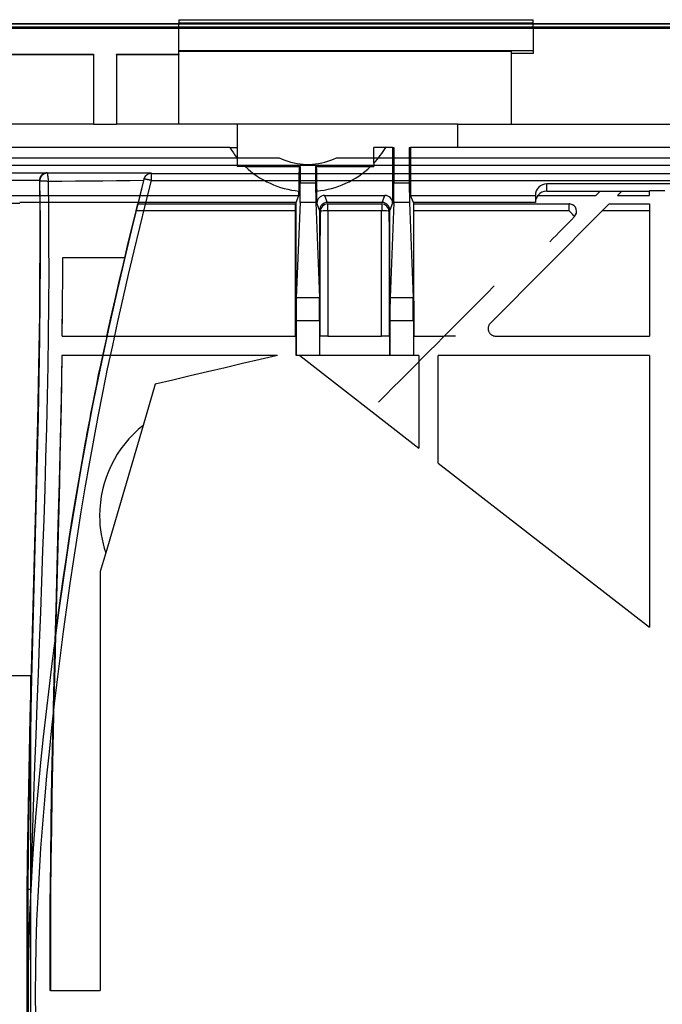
# Model space of a CAD drawing. Header units: millimetres. Extents: x -131 to 243, y -114 to 197.
# Tile 4 of 8: x -39 to 45, y 55 to 184. Entities that reach past the tile are written whole.
import ezdxf

# ---------------------------------------------------------------- set-up
doc = ezdxf.new("R2010")
doc.units = ezdxf.units.MM
doc.layers.add('MAIN-1', color=7, linetype='Continuous')
doc.layers.add('MAIN-2', color=7, linetype='Continuous')

msp = doc.modelspace()

# ---------------------------------------------------------------- linework, layer by layer
at = {"layer": 'MAIN-1'}
for p, q in [((225.1, 182.47), (-107.7, 182.47)), ((-18.2, 179.04), (-18.2, 182.47)), ((27.9, 182.47), (27.9, 179.11)), ((-18.2, 179.52), (27.9, 179.52)), ((25.1, 179.39), (-18.2, 179.39)), ((25.1, 179.11), (25.1, 179.39)), ((-59.8, 179.04), (-29.3, 179.04)), ((-59.8, 178.99), (-29.3, 178.99)), ((-29.3, 179.04), (-29.3, 178.99)), ((-29.3, 178.99), (-29.3, 169.92)), ((-26.3, 179.04), (-18.2, 179.04)), ((-26.3, 178.99), (-26.3, 179.04)), ((-26.3, 178.99), (-18.2, 178.99)), ((-26.3, 178.99), (-26.3, 169.92)), ((-18.2, 179.04), (-18.2, 178.99)), ((-18.2, 169.92), (-18.2, 178.99)), ((25.1, 169.92), (25.1, 179.11)), ((27.9, 179.11), (25.1, 179.11)), ((-29.3, 169.92), (-59.8, 169.92)), ((-29.3, 169.92), (-26.3, 169.92)), ((-18.2, 169.92), (-26.3, 169.92)), ((-10.59, 169.92), (-18.2, 169.92)), ((-10.59, 169.92), (-10.59, 166.92)), ((18.1, 169.92), (-10.59, 169.92)), ((18.1, 169.92), (25.1, 169.92)), ((18.1, 166.92), (18.1, 169.92)), ((25.1, 169.92), (87.1, 169.92)), ((-11.56, 166.92), (-96.05, 166.92)), ((-11.56, 166.92), (-11.42, 166.92)), ((-11.42, 166.92), (-11.28, 166.92)), ((-11.28, 166.92), (-11.14, 166.92)), ((-11.14, 166.92), (-11, 166.92)), ((-11, 166.92), (-10.86, 166.92)), ((-10.86, 166.92), (-10.73, 166.92)), ((-10.73, 166.92), (-10.59, 166.92)), ((-10.59, 166.92), (-10.59, 166.72)), ((-10.59, 166.72), (-10.59, 166.53)), ((-10.59, 166.53), (-10.59, 166.33)), ((7.4, 166.92), (7.18, 166.92)), ((7.18, 166.62), (7.18, 166.92)), ((7.18, 166.33), (7.18, 166.62)), ((7.62, 166.92), (7.4, 166.92)), ((7.85, 166.92), (7.62, 166.92)), ((8.07, 166.92), (7.85, 166.92)), ((8.3, 166.92), (8.07, 166.92)), ((8.53, 166.92), (8.3, 166.92)), ((8.76, 166.92), (8.53, 166.92)), ((9.63, 166.92), (8.76, 166.92)), ((9.63, 166.92), (9.8, 166.92)), ((9.63, 166.92), (9.63, 159.66)), ((9.8, 166.92), (9.8, 162.24)), ((11.8, 166.92), (11.97, 166.92)), ((11.8, 166.92), (11.8, 162.24)), ((219.37, 166.92), (11.97, 166.92)), ((11.97, 166.92), (11.97, 160.66)), ((-10.59, 166.33), (-10.59, 166.13)), ((-10.59, 166.13), (-10.59, 165.93)), ((-10.59, 165.93), (-10.59, 165.73)), ((-10.59, 165.73), (-10.59, 165.54)), ((-10.59, 165.54), (-10.59, 164.41)), ((7.18, 166.03), (7.18, 166.33)), ((7.18, 165.74), (7.18, 166.03)), ((7.18, 165.44), (7.18, 165.74)), ((7.18, 165.14), (7.18, 165.44)), ((-9.54, 164.41), (-10.59, 164.41)), ((-9.54, 164.41), (-9.06, 164.41)), ((-9.06, 164.41), (-8.6, 164.41)), ((-8.6, 164.41), (-8.15, 164.41)), ((-8.15, 164.41), (-7.72, 164.41)), ((-7.72, 164.41), (-7.31, 164.41)), ((-7.31, 164.41), (-6.91, 164.41)), ((-6.91, 164.41), (-6.52, 164.41)), ((-6.52, 164.41), (-6.15, 164.41)), ((-6.15, 164.41), (-5.78, 164.41)), ((-5.78, 164.41), (-5.42, 164.41)), ((-5.42, 164.41), (-5.08, 164.41)), ((-5.08, 164.41), (-4.74, 164.41)), ((-4.74, 164.41), (-4.4, 164.41)), ((-4.4, 164.41), (-4.08, 164.41)), ((-4.08, 164.41), (-3.75, 164.41)), ((-3.75, 164.41), (-3.44, 164.41)), ((-3.44, 164.41), (-3.12, 164.41)), ((-3.12, 164.41), (-2.81, 164.41)), ((-2.81, 164.41), (-2.5, 164.41)), ((-2.52, 163.5), (-2.51, 163.96)), ((-2.51, 163.96), (-2.5, 164.41)), ((-2.4, 164.41), (-2.5, 164.41)), ((-2.4, 164.41), (-2.4, 162.24)), ((-0.4, 164.41), (-0.4, 162.24)), ((-0.4, 164.41), (-0.3, 164.41)), ((-0.3, 164.41), (0.01, 164.41)), ((-0.3, 164.41), (-0.29, 163.96)), ((-0.29, 163.96), (-0.28, 163.5)), ((0.01, 164.41), (0.32, 164.41)), ((0.32, 164.41), (0.64, 164.41)), ((0.64, 164.41), (0.95, 164.41)), ((0.95, 164.41), (1.28, 164.41)), ((1.28, 164.41), (1.6, 164.41)), ((1.6, 164.41), (1.94, 164.41)), ((1.94, 164.41), (2.28, 164.41)), ((2.28, 164.41), (2.62, 164.41)), ((2.62, 164.41), (2.98, 164.41)), ((2.98, 164.41), (3.35, 164.41)), ((3.35, 164.41), (3.72, 164.41)), ((3.72, 164.41), (4.11, 164.41)), ((4.11, 164.41), (4.51, 164.41)), ((4.51, 164.41), (4.92, 164.41)), ((4.92, 164.41), (5.35, 164.41)), ((5.35, 164.41), (5.8, 164.41)), ((5.8, 164.41), (6.26, 164.41)), ((6.26, 164.41), (6.74, 164.41)), ((6.74, 164.41), (7.18, 164.41)), ((7.18, 164.85), (7.18, 165.14)), ((7.18, 164.85), (7.18, 164.41)), ((-22.73, 162.77), (-23.54, 159.51)), ((-2.53, 162.59), (-2.52, 163.05)), ((-2.52, 163.05), (-2.52, 163.5)), ((-0.28, 163.5), (-0.28, 163.05)), ((-0.28, 163.05), (-0.27, 162.59)), ((-2.55, 161.23), (-2.54, 161.68)), ((-2.54, 162.14), (-2.53, 162.59)), ((-2.54, 161.68), (-2.54, 162.14)), ((-2.42, 159.74), (-2.4, 162.24)), ((-0.4, 162.24), (-2.4, 162.24)), ((-0.4, 162.24), (-0.38, 159.74)), ((-0.27, 162.59), (-0.26, 162.14)), ((-0.26, 162.14), (-0.26, 161.68)), ((-0.26, 161.68), (-0.25, 161.23)), ((9.78, 159.74), (9.8, 162.24)), ((11.8, 162.24), (9.8, 162.24)), ((11.8, 162.24), (11.82, 159.74)), ((29.7, 161.23), (29.7, 162.16)), ((101.7, 162.16), (29.7, 162.16)), ((-92.05, 160.66), (-2.57, 160.66)), ((-2.93, 159.75), (-2.57, 160.66)), ((-2.57, 160.66), (-2.57, 161.23)), ((-2.57, 161.23), (-2.57, 161.23)), ((-2.57, 161.23), (-2.56, 161.23)), ((-2.56, 161.23), (-2.56, 161.23)), ((-2.56, 161.23), (-2.56, 161.23)), ((-2.56, 161.23), (-2.55, 161.23)), ((-2.55, 161.23), (-2.55, 161.23)), ((-2.55, 161.23), (-2.55, 161.23)), ((-0.24, 161.23), (-0.25, 161.23)), ((-0.25, 161.23), (-0.25, 161.23)), ((-0.25, 161.23), (-0.25, 161.23)), ((-0.23, 161.23), (-0.24, 161.23)), ((-0.24, 161.23), (-0.24, 161.23)), ((-0.24, 161.23), (-0.24, 161.23)), ((-0.23, 159.66), (-0.23, 161.23)), ((-0.23, 161.23), (-0.23, 161.23)), ((0.77, 160.66), (8.63, 160.66)), ((0.77, 160.66), (1.13, 159.75)), ((8.27, 159.75), (8.63, 160.66)), ((12.33, 159.75), (11.97, 160.66)), ((11.97, 160.66), (28.2, 160.66)), ((28.2, 160.66), (28.2, 159.75)), ((28.51, 160.66), (28.51, 160.66)), ((28.51, 160.66), (28.51, 160.66)), ((28.51, 160.66), (28.51, 160.66)), ((28.51, 160.66), (28.52, 160.66)), ((28.52, 160.66), (28.52, 160.66)), ((28.52, 160.66), (28.52, 160.66)), ((28.52, 160.66), (28.52, 160.66)), ((28.52, 160.66), (36.06, 160.66)), ((29.7, 161.23), (36.63, 161.23)), ((36.06, 160.66), (36.63, 161.23)), ((36.63, 161.23), (39.45, 161.23)), ((39.45, 161.23), (38.88, 160.66)), ((38.88, 160.66), (43.05, 160.66)), ((39.45, 161.23), (43.05, 161.23)), ((45.05, 161.25), (43.05, 161.25)), ((43.05, 161.25), (43.05, 161.23)), ((43.05, 160.66), (43.05, 161.23)), ((-91.02, 159.68), (-38.9, 159.68)), ((-2.93, 159.75), (-38.9, 159.75)), ((-23.54, 159.51), (-24.34, 156.24)), ((-23.73, 158.73), (-23.71, 158.8)), ((-23.71, 158.8), (-23.7, 158.86)), ((-23.7, 158.86), (-23.68, 158.92)), ((-23.68, 158.92), (-23.67, 158.98)), ((-23.67, 158.98), (-23.65, 159.04)), ((-23.65, 159.04), (-23.64, 159.1)), ((-23.64, 159.1), (-23.63, 159.16)), ((-23.63, 159.16), (-23.61, 159.21)), ((-23.61, 159.21), (-23.6, 159.26)), ((-23.6, 159.26), (-23.59, 159.31)), ((-23.59, 159.31), (-23.58, 159.35)), ((-23.58, 159.35), (-23.57, 159.39)), ((-23.57, 159.39), (-23.56, 159.43)), ((-23.56, 159.43), (-23.55, 159.47)), ((-23.55, 159.47), (-23.54, 159.5)), ((-23.54, 159.52), (-23.53, 159.55)), ((-23.54, 159.5), (-23.54, 159.52)), ((-23.53, 159.55), (-23.52, 159.56)), ((-23.52, 159.56), (-3, 159.56)), ((-3, 142.37), (-3, 159.56)), ((-2.93, 139.87), (-2.93, 159.75)), ((-2.42, 159.74), (-2.91, 147.36)), ((-0.38, 159.74), (-2.42, 159.74)), ((-0.38, 159.74), (0.11, 147.36)), ((0.13, 158.75), (-0.23, 159.66)), ((8.27, 159.75), (1.13, 159.75)), ((1.19, 158.67), (1.19, 159.56)), ((1.19, 159.56), (8.21, 159.56)), ((8.21, 159.56), (8.21, 158.67)), ((9.63, 159.66), (9.27, 158.75)), ((9.78, 159.74), (9.29, 147.36)), ((11.82, 159.74), (9.78, 159.74)), ((11.82, 159.74), (12.31, 147.36)), ((28.2, 159.75), (12.33, 159.75)), ((12.33, 159.75), (12.33, 139.87)), ((12.4, 142.37), (12.4, 159.56)), ((12.4, 159.56), (32.59, 159.56)), ((36.9, 158.67), (37.79, 159.56)), ((37.79, 159.56), (43.05, 159.56)), ((43.05, 159.56), (43.05, 158.67)), ((-24.3, 156.39), (-23.75, 158.67)), ((-23.75, 158.67), (-23.73, 158.73)), ((-3, 158.67), (-23.75, 158.67)), ((0.13, 158.75), (0.13, 139.87)), ((1.2, 158.67), (1.2, 142.37)), ((8.2, 158.67), (1.2, 158.67)), ((8.2, 142.37), (8.2, 158.67)), ((9.27, 139.87), (9.27, 158.75)), ((32.59, 158.67), (12.4, 158.67)), ((22.35, 144.07), (36.9, 158.67)), ((43.05, 158.67), (36.9, 158.67)), ((43.05, 158.67), (43.05, 142.37)), ((-24.34, 156.24), (-25.13, 152.96)), ((-24.86, 154.1), (-24.3, 156.39)), ((0.2, 142.37), (0.2, 155.45)), ((9.2, 142.37), (9.2, 155.45)), ((-25.41, 151.79), (-24.86, 154.1)), ((-25.22, 152.57), (-33.28, 152.57)), ((-25.13, 152.96), (-25.9, 149.69)), ((-25.95, 149.46), (-25.41, 151.79)), ((-25.9, 149.69), (-26.66, 146.4)), ((-26.49, 147.12), (-25.95, 149.46)), ((0.11, 147.36), (-2.91, 147.36)), ((12.31, 147.36), (9.29, 147.36)), ((-26.66, 146.4), (-27.39, 143.12)), ((-27.03, 144.75), (-26.49, 147.12)), ((-27.56, 142.37), (-27.03, 144.75)), ((-2.93, 144.4), (-2.93, 139.87)), ((-2.93, 144.4), (0.13, 144.4)), ((0.13, 144.4), (0.13, 139.87)), ((9.27, 144.4), (9.27, 139.87)), ((9.27, 144.4), (12.33, 144.4)), ((12.33, 144.4), (12.33, 139.87)), ((22.07, 143.54), (22.06, 143.48)), ((22.06, 143.48), (22.06, 143.41)), ((22.06, 143.41), (22.06, 143.35)), ((22.09, 143.61), (22.07, 143.54)), ((22.11, 143.67), (22.09, 143.61)), ((22.13, 143.74), (22.11, 143.67)), ((22.16, 143.8), (22.13, 143.74)), ((22.19, 143.86), (22.16, 143.8)), ((22.23, 143.92), (22.19, 143.86)), ((22.26, 143.97), (22.23, 143.92)), ((22.31, 144.03), (22.26, 143.97)), ((22.35, 144.07), (22.31, 144.03)), ((-33.36, 142.37), (-33.37, 142.37)), ((-33.36, 142.37), (-27.56, 142.37)), ((-27.39, 143.12), (-28.1, 139.82)), ((-27.56, 142.37), (-3.01, 142.37)), ((-3, 142.37), (-3.01, 142.37)), ((0.21, 142.37), (0.2, 142.37)), ((0.2, 142.37), (0.2, 142.37)), ((0.22, 142.37), (0.21, 142.37)), ((0.23, 142.37), (0.22, 142.37)), ((0.26, 142.37), (0.23, 142.37)), ((0.29, 142.37), (0.26, 142.37)), ((0.32, 142.37), (0.29, 142.37)), ((0.37, 142.37), (0.32, 142.37)), ((0.42, 142.37), (0.37, 142.37)), ((0.47, 142.37), (0.42, 142.37)), ((0.52, 142.37), (0.47, 142.37)), ((0.59, 142.37), (0.52, 142.37)), ((0.66, 142.37), (0.59, 142.37)), ((0.73, 142.37), (0.66, 142.37)), ((0.8, 142.37), (0.73, 142.37)), ((0.87, 142.37), (0.8, 142.37)), ((0.95, 142.37), (0.87, 142.37)), ((1.04, 142.37), (0.95, 142.37)), ((1.12, 142.37), (1.04, 142.37)), ((1.2, 142.37), (1.12, 142.37)), ((1.2, 142.37), (8.2, 142.37)), ((8.28, 142.37), (8.2, 142.37)), ((8.36, 142.37), (8.28, 142.37)), ((8.45, 142.37), (8.36, 142.37)), ((8.53, 142.37), (8.45, 142.37)), ((8.6, 142.37), (8.53, 142.37)), ((8.67, 142.37), (8.6, 142.37)), ((8.74, 142.37), (8.67, 142.37)), ((8.81, 142.37), (8.74, 142.37)), ((8.88, 142.37), (8.81, 142.37)), ((8.93, 142.37), (8.88, 142.37)), ((8.98, 142.37), (8.93, 142.37)), ((9.03, 142.37), (8.98, 142.37)), ((9.08, 142.37), (9.03, 142.37)), ((9.11, 142.37), (9.08, 142.37)), ((9.14, 142.37), (9.11, 142.37)), ((9.17, 142.37), (9.14, 142.37)), ((9.18, 142.37), (9.17, 142.37)), ((9.19, 142.37), (9.18, 142.37)), ((9.2, 142.37), (9.19, 142.37)), ((9.2, 142.37), (9.2, 142.37)), ((12.41, 142.37), (12.4, 142.37)), ((12.41, 142.37), (16.35, 142.37)), ((16.36, 142.37), (16.35, 142.37)), ((16.37, 142.37), (16.36, 142.37)), ((16.38, 142.37), (16.37, 142.37)), ((16.39, 142.37), (16.38, 142.37)), ((16.4, 142.37), (16.39, 142.37)), ((16.41, 142.37), (16.4, 142.37)), ((16.49, 142.37), (16.41, 142.37)), ((16.56, 142.37), (16.49, 142.37)), ((16.63, 142.37), (16.56, 142.37)), ((16.71, 142.37), (16.63, 142.37)), ((16.78, 142.37), (16.71, 142.37)), ((16.86, 142.37), (16.78, 142.37)), ((16.93, 142.37), (16.86, 142.37)), ((17, 142.37), (16.93, 142.37)), ((17.06, 142.37), (17, 142.37)), ((17.13, 142.37), (17.06, 142.37)), ((17.2, 142.37), (17.13, 142.37)), ((17.27, 142.37), (17.2, 142.37)), ((17.33, 142.37), (17.27, 142.37)), ((17.39, 142.37), (17.33, 142.37)), ((17.45, 142.37), (17.39, 142.37)), ((17.51, 142.37), (17.45, 142.37)), ((17.56, 142.37), (17.51, 142.37)), ((17.61, 142.37), (17.56, 142.37)), ((17.66, 142.37), (17.61, 142.37)), ((17.7, 142.37), (17.66, 142.37)), ((17.74, 142.37), (17.7, 142.37)), ((17.77, 142.37), (17.74, 142.37)), ((17.79, 142.37), (17.77, 142.37)), ((17.81, 142.37), (17.79, 142.37)), ((17.82, 142.37), (17.81, 142.37)), ((17.83, 142.37), (17.82, 142.37)), ((22.06, 143.35), (22.06, 143.28)), ((22.06, 143.28), (22.07, 143.21)), ((22.07, 143.21), (22.08, 143.15)), ((22.08, 143.15), (22.1, 143.08)), ((22.1, 143.08), (22.12, 143.02)), ((22.12, 143.02), (22.15, 142.95)), ((22.15, 142.95), (22.18, 142.89)), ((22.18, 142.89), (22.21, 142.83)), ((22.21, 142.83), (22.25, 142.78)), ((22.25, 142.78), (22.29, 142.73)), ((22.29, 142.73), (22.34, 142.68)), ((22.34, 142.68), (22.38, 142.63)), ((22.38, 142.63), (22.43, 142.59)), ((22.43, 142.59), (22.49, 142.55)), ((22.49, 142.55), (22.54, 142.51)), ((22.54, 142.51), (22.6, 142.48)), ((22.6, 142.48), (22.67, 142.45)), ((22.67, 142.45), (22.73, 142.42)), ((22.73, 142.42), (22.79, 142.4)), ((22.79, 142.4), (22.86, 142.39)), ((22.86, 142.39), (22.93, 142.38)), ((22.93, 142.38), (22.99, 142.37)), ((22.99, 142.37), (23.06, 142.37)), ((23.06, 142.37), (43.05, 142.37)), ((-33.41, 139.87), (-33.52, 134.38)), ((-33.4, 139.87), (-33.45, 136.56)), ((-33.4, 139.87), (-33.41, 139.87)), ((-33.41, 139.87), (-33.41, 139.87)), ((-33.41, 139.87), (-33.41, 139.87)), ((-33.41, 139.87), (-33.41, 139.87)), ((-33.41, 139.87), (-33.41, 139.87)), ((-33.4, 139.87), (-33.4, 139.87)), ((-33.4, 139.87), (-33.4, 139.87)), ((-28.09, 139.87), (-33.4, 139.87)), ((-28.1, 139.82), (-28.79, 136.52)), ((-28.36, 138.59), (-28.09, 139.87)), ((-5.34, 139.87), (-28.09, 139.87)), ((-5.34, 139.87), (-7.62, 139.33)), ((-2.46, 139.87), (-2.93, 139.87)), ((-2.46, 139.87), (13.05, 127.82)), ((13.05, 139.87), (-2.46, 139.87)), ((13.05, 139.87), (13.05, 127.82)), ((43.05, 139.87), (15.55, 139.87)), ((15.55, 125.87), (15.55, 139.87)), ((43.05, 139.87), (43.05, 104.51)), ((-28.63, 137.32), (-28.36, 138.59)), ((-9.89, 138.8), (-12.17, 138.26)), ((-7.62, 139.33), (-9.89, 138.8)), ((-28.88, 136.06), (-28.63, 137.32)), ((-16.72, 137.19), (-18.99, 136.65)), ((-14.44, 137.72), (-16.72, 137.19)), ((-12.17, 138.26), (-14.44, 137.72)), ((-33.45, 136.56), (-33.52, 133.25)), ((-28.79, 136.52), (-29.45, 133.22)), ((-29.14, 134.8), (-28.88, 136.06)), ((-21.27, 136.12), (-22.84, 130.76)), ((-18.99, 136.65), (-21.27, 136.12)), ((-29.38, 133.54), (-29.14, 134.8)), ((-33.52, 134.38), (-33.64, 128.88)), ((-33.52, 133.25), (-33.59, 129.94)), ((-29.45, 133.22), (-30.08, 129.9)), ((-29.63, 132.29), (-29.38, 133.54)), ((-22.84, 130.76), (-27.7, 114.19)), ((-33.59, 129.94), (-33.66, 126.62)), ((-30.08, 129.9), (-30.69, 126.59)), ((-33.64, 128.88), (-33.77, 123.37)), ((-30.78, 126.05), (-30.33, 128.57)), ((-33.66, 126.62), (-33.74, 123.31)), ((-30.69, 126.59), (-31.27, 123.26)), ((-31.22, 123.55), (-30.78, 126.05)), ((15.55, 125.87), (43.05, 104.51)), ((-33.77, 123.37), (-33.92, 117.85)), ((-33.74, 123.31), (-33.82, 120)), ((-31.27, 123.26), (-31.82, 119.94)), ((-31.64, 121.06), (-31.22, 123.55)), ((-32.05, 118.56), (-31.64, 121.06)), ((-33.82, 120), (-33.91, 116.68)), ((-31.82, 119.94), (-32.36, 116.61)), ((-33.92, 117.85), (-34.06, 112.34)), ((-32.44, 116.07), (-32.05, 118.56)), ((-33.91, 116.68), (-34, 113.36)), ((-32.82, 113.58), (-32.44, 116.07)), ((-27.7, 114.19), (-28.42, 111.74)), ((-34, 113.36), (-34.08, 110.04)), ((-33.19, 111.08), (-32.82, 113.58)), ((-34.06, 112.34), (-34.21, 106.84)), ((-28.42, 111.74), (-28.42, 57.27)), ((-33.55, 108.58), (-33.19, 111.08)), ((-34.08, 110.04), (-34.17, 106.71)), ((-33.9, 106.08), (-33.55, 108.58)), ((-34.21, 106.84), (-34.36, 101.35)), ((-34.17, 106.71), (-34.26, 103.38)), ((-34.23, 103.58), (-33.9, 106.08)), ((-34.23, 103.58), (-34.34, 99.37)), ((-34.26, 103.38), (-34.25, 103.41)), ((-34.25, 103.47), (-34.24, 103.49)), ((-34.25, 103.44), (-34.25, 103.47)), ((-34.25, 103.41), (-34.25, 103.44)), ((-34.24, 103.55), (-34.23, 103.58)), ((-34.24, 103.52), (-34.24, 103.55)), ((-34.24, 103.49), (-34.24, 103.52)), ((-34.36, 101.35), (-34.5, 95.88)), ((-34.34, 99.37), (-34.44, 95.16)), ((-37.46, 33.79), (-37.46, 97.31)), ((-34.5, 95.88), (-34.63, 90.43)), ((-34.44, 95.16), (-34.54, 90.96)), ((-34.54, 90.96), (-34.62, 86.75)), ((-34.63, 90.43), (-34.74, 84.97)), ((-34.62, 86.75), (-34.7, 82.54)), ((-34.74, 84.97), (-34.84, 79.51)), ((-34.7, 82.54), (-34.77, 78.33)), ((-34.84, 79.51), (-34.91, 74.02)), ((-34.77, 78.33), (-34.83, 74.12)), ((-34.91, 74.02), (-34.97, 68.5)), ((-34.83, 74.12), (-34.87, 69.9)), ((-34.87, 69.9), (-34.89, 65.69)), ((-34.97, 68.5), (-34.99, 62.91)), ((-34.89, 65.69), (-34.9, 61.48)), ((-34.99, 62.91), (-34.98, 57.27)), ((-34.9, 61.48), (-34.89, 57.27)), ((-34.97, 57.27), (-34.98, 57.27)), ((-34.95, 57.27), (-34.97, 57.27)), ((-34.94, 57.27), (-34.95, 57.27)), ((-34.93, 57.27), (-34.94, 57.27)), ((-34.91, 57.27), (-34.93, 57.27)), ((-34.9, 57.27), (-34.91, 57.27)), ((-34.89, 57.27), (-34.9, 57.27)), ((-34.89, 57.27), (-28.42, 57.27))]:
    msp.add_line(p, q, dxfattribs=at)
for centre, radius, start, end in [((-1.4, 173.02), 11.85, 210.9819, 219.1614), ((-1.4, 173.02), 11.85, 316.3936, 329.0181), ((-1.4, 173.02), 11.85, 226.5818, 264.3422), ((-1.4, 173.02), 11.85, 275.6578, 313.4181), ((1.19, 158.59), 0.971, 90, 178.9724), ((8.21, 158.59), 0.971, 1.0277, 90), ((32.59, 158.59), 0.971, 79.4, 90), ((32.59, 158.59), 0.971, 315.8401, 79.4), ((-920.12, 155.53), 886.84, 359.14979, 359.80915), ((-13.5, 119.02), 15, 128.5046, 180), ((-13.5, 119.02), 15, 180, 198.7838)]:
    msp.add_arc(centre, radius, start, end, dxfattribs=at)
for centre, major_axis, ratio, start_param, end_param in [((29.7, 160.66), (0, 1.5), 0.999848, 0, 1.570796), ((0.77, 159.66), (-0.371, 0.929), 0.999823, -0.380416, 1.190259), ((8.63, 159.66), (0.371, 0.929), 0.999823, -1.190259, 0.380416), ((29.7, 159.75), (0, 1.5), 0.999848, 0.918083, 1.570796), ((29.7, 159.73), (0, 1.5), 0.999848, 0, 0.901872), ((-2.99, 158.59), (0, -1), 0.006981, -2.899885, -1.64554), ((1.13, 158.75), (-0.371, 0.929), 0.999823, -0.380416, 1.190259), ((8.27, 158.75), (0.371, 0.929), 0.999823, -1.190259, 0.380416), ((12.39, 158.59), (0, 1), 0.006981, -1.496053, -0.241708), ((32.59, 158.59), (0, -1), 0.000001, 1.645336, 3.141593), ((8.57, 34.52), (0, -1662.37), 0.006981, -1.645544, -1.635715), ((1.27, 153.7), (0.13, -14.36), 0.074417, -1.920713, -1.693963), ((1.19, 158.59), (-1, 0), 0.074679, -1.572886, -0.242336), ((8.21, 158.59), (-1, 0), 0.074679, -2.899257, -1.568706), ((8.13, 153.7), (-0.13, -14.36), 0.074427, 1.694009, 1.920728), ((0.83, 34.52), (0, 1662.37), 0.006981, -1.505878, -1.496049), ((27.64, 153.74), (14.4, 14.27), 0.052852, -1.454079, -1.221112), ((32.59, 158.59), (0.708, -0.706), 0.052963, 1.570797, 1.623546), ((32.59, 158.59), (0.708, -0.706), 0.052963, 0.74108, 1.570797), ((32.59, 158.59), (0.708, -0.706), 0.052963, 0.241999, 0.74108), ((-11.37, 34.52), (0, 1661.38), 0.006978, -1.505835, -1.497941), ((20.76, 34.52), (0, -1661.38), 0.006974, -1.643654, -1.63576), ((-721.39, 128.05), (-104.94, -771.97), 0.880933, 1.7084, 1.721531), ((-90.82, 34.81), (2329.25, 2338.07), 0.000003, -1.528452, -1.521976), ((-2.9, 144.4), (0, 3), 0.006981, 0.174538, 1.570796), ((0.1, 144.4), (0, -3), 0.006981, 1.570796, 2.967054), ((9.3, 144.4), (0, 3), 0.006981, 0.174538, 1.570796), ((12.3, 144.4), (0, -3), 0.006981, 1.570796, 2.967054)]:
    msp.add_ellipse(centre, major_axis=major_axis, ratio=ratio, start_param=start_param, end_param=end_param, dxfattribs=at)
at = {"layer": 'MAIN-2'}
for p, q in [((-18.2, 183.52), (-18.2, 183.11)), ((-18.2, 183.52), (27.9, 183.52)), ((-18.2, 183.11), (27.9, 183.11)), ((-18.2, 182.61), (-18.2, 183.11)), ((27.9, 183.11), (27.9, 183.52)), ((27.9, 182.61), (27.9, 183.11)), ((-127.34, 182.96), (239.54, 182.96)), ((239.54, 182.36), (-127.34, 182.36)), ((225.1, 182.97), (-107.7, 182.97)), ((-107.7, 182.61), (-18.2, 182.61)), ((-18.2, 182.47), (-18.2, 182.61)), ((-18.2, 182.61), (27.9, 182.61)), ((27.9, 182.61), (84.4, 182.61)), ((27.9, 182.61), (27.9, 182.47)), ((-29.3, 169.92), (-29.3, 169.92)), ((-26.3, 169.92), (-26.3, 169.92)), ((-18.2, 169.92), (-18.2, 169.92)), ((-18.2, 169.92), (-18.2, 169.92)), ((-18.2, 169.92), (-18.2, 169.92)), ((-10.59, 169.92), (-10.59, 169.92)), ((18.1, 169.92), (18.1, 169.92)), ((25.1, 169.92), (25.1, 169.92)), ((25.1, 169.92), (25.1, 169.92)), ((-11.56, 166.92), (-11.56, 166.92)), ((-10.59, 166.92), (-10.59, 166.92)), ((7.18, 166.92), (7.18, 166.92)), ((8.76, 166.92), (8.76, 166.92)), ((18.1, 166.92), (18.1, 166.92)), ((-96.96, 165.57), (-5.12, 165.57)), ((-10.59, 165.54), (-10.59, 165.54)), ((-5.12, 165.57), (-4.75, 165.4)), ((-4.75, 165.4), (-4.38, 165.25)), ((-4.38, 165.25), (-3.99, 165.11)), ((1.19, 165.11), (1.58, 165.25)), ((1.58, 165.25), (1.95, 165.4)), ((1.95, 165.4), (2.32, 165.57)), ((2.32, 165.57), (209.15, 165.57)), ((209.15, 164.57), (-96.96, 164.57)), ((-10.59, 164.41), (-10.59, 164.41)), ((-9.54, 164.41), (-9.54, 164.41)), ((-3.99, 165.11), (-3.6, 164.99)), ((-3.6, 164.99), (-3.2, 164.89)), ((-3.2, 164.89), (-2.8, 164.81)), ((-2.8, 164.81), (-2.4, 164.76)), ((-2.4, 164.76), (-2, 164.72)), ((-2, 164.72), (-1.6, 164.7)), ((-1.6, 164.7), (-1.2, 164.7)), ((-1.2, 164.7), (-0.8, 164.72)), ((-0.8, 164.72), (-0.4, 164.76)), ((-0.4, 164.76), (0, 164.81)), ((0, 164.81), (0.4, 164.89)), ((0.4, 164.89), (0.8, 164.99)), ((0.8, 164.99), (1.19, 165.11)), ((6.74, 164.41), (6.74, 164.41)), ((7.18, 164.85), (7.18, 164.85)), ((7.18, 164.41), (7.18, 164.41)), ((-96, 163.61), (-35.34, 163.61)), ((-36.32, 162.69), (-36.33, 162.64)), ((-36.33, 162.64), (-36.33, 162.59)), ((-36.31, 162.8), (-36.32, 162.75)), ((-36.32, 162.75), (-36.32, 162.69)), ((-36.29, 162.85), (-36.31, 162.8)), ((-36.29, 162.69), (-36.3, 162.65)), ((-36.3, 162.65), (-36.3, 162.6)), ((-36.28, 162.91), (-36.29, 162.85)), ((-36.28, 162.78), (-36.29, 162.74)), ((-36.29, 162.74), (-36.29, 162.69)), ((-36.28, 162.69), (-36.29, 162.65)), ((-36.29, 162.65), (-36.29, 162.6)), ((-36.26, 162.96), (-36.28, 162.91)), ((-36.26, 162.83), (-36.28, 162.78)), ((-36.27, 162.74), (-36.28, 162.69)), ((-36.26, 162.78), (-36.27, 162.74)), ((-36.24, 163.01), (-36.26, 162.96)), ((-36.25, 162.87), (-36.26, 162.83)), ((-36.25, 162.83), (-36.26, 162.78)), ((-36.24, 162.92), (-36.25, 162.87)), ((-36.24, 162.87), (-36.25, 162.83)), ((-36.22, 163.06), (-36.24, 163.01)), ((-36.22, 162.96), (-36.24, 162.92)), ((-36.22, 162.92), (-36.24, 162.87)), ((-36.19, 163.11), (-36.22, 163.06)), ((-36.2, 163), (-36.22, 162.96)), ((-36.2, 162.97), (-36.22, 162.92)), ((-36.18, 163.04), (-36.2, 163)), ((-36.18, 163.01), (-36.2, 162.97)), ((-36.16, 163.16), (-36.19, 163.11)), ((-36.16, 163.08), (-36.18, 163.04)), ((-36.16, 163.06), (-36.18, 163.01)), ((-36.12, 163.2), (-36.16, 163.16)), ((-36.13, 163.12), (-36.16, 163.08)), ((-36.13, 163.1), (-36.16, 163.06)), ((-36.11, 163.16), (-36.13, 163.12)), ((-36.1, 163.14), (-36.13, 163.1)), ((-36.09, 163.25), (-36.12, 163.2)), ((-36.08, 163.19), (-36.11, 163.16)), ((-36.07, 163.18), (-36.1, 163.14)), ((-36.05, 163.29), (-36.09, 163.25)), ((-36.05, 163.23), (-36.08, 163.19)), ((-36.04, 163.22), (-36.07, 163.18)), ((-36.01, 163.34), (-36.05, 163.29)), ((-36.02, 163.26), (-36.05, 163.23)), ((-36, 163.26), (-36.04, 163.22)), ((-35.98, 163.29), (-36.02, 163.26)), ((-35.96, 163.38), (-36.01, 163.34)), ((-35.97, 163.3), (-36, 163.26)), ((-35.95, 163.32), (-35.98, 163.29)), ((-35.92, 163.34), (-35.97, 163.3)), ((-35.91, 163.42), (-35.96, 163.38)), ((-35.92, 163.35), (-35.95, 163.32)), ((-35.88, 163.38), (-35.92, 163.35)), ((-35.88, 163.37), (-35.92, 163.34)), ((-35.86, 163.45), (-35.91, 163.42)), ((-35.84, 163.4), (-35.88, 163.38)), ((-35.84, 163.4), (-35.88, 163.37)), ((-35.8, 163.48), (-35.86, 163.45)), ((-35.79, 163.43), (-35.84, 163.4)), ((-35.81, 163.42), (-35.84, 163.4)), ((-35.77, 163.45), (-35.81, 163.42)), ((-35.75, 163.51), (-35.8, 163.48)), ((-35.75, 163.45), (-35.79, 163.43)), ((-35.73, 163.47), (-35.77, 163.45)), ((-35.69, 163.54), (-35.75, 163.51)), ((-35.7, 163.48), (-35.75, 163.45)), ((-35.69, 163.48), (-35.73, 163.47)), ((-35.65, 163.5), (-35.7, 163.48)), ((-35.62, 163.56), (-35.69, 163.54)), ((-35.65, 163.5), (-35.69, 163.48)), ((-35.61, 163.51), (-35.65, 163.5)), ((-35.6, 163.51), (-35.65, 163.5)), ((-35.56, 163.58), (-35.62, 163.56)), ((-35.57, 163.53), (-35.61, 163.51)), ((-35.55, 163.53), (-35.6, 163.51)), ((-35.52, 163.54), (-35.57, 163.53)), ((-35.49, 163.59), (-35.56, 163.58)), ((-35.5, 163.54), (-35.55, 163.53)), ((-35.48, 163.55), (-35.52, 163.54)), ((-35.45, 163.55), (-35.5, 163.54)), ((-35.41, 163.6), (-35.49, 163.59)), ((-35.44, 163.55), (-35.48, 163.55)), ((-35.4, 163.56), (-35.45, 163.55)), ((-35.39, 163.56), (-35.44, 163.55)), ((-35.34, 163.61), (-35.41, 163.6)), ((-35.35, 163.56), (-35.4, 163.56)), ((-35.35, 163.56), (-35.39, 163.56)), ((-35.31, 163.56), (-35.35, 163.56)), ((-35.31, 163.56), (-35.35, 163.56)), ((-35.34, 163.61), (-35.31, 163.56)), ((-33.05, 163.56), (-35.31, 163.56)), ((-35.31, 163.56), (-35.31, 163.56)), ((-35.31, 163.56), (-35.3, 163.55)), ((-35.3, 163.55), (-35.3, 163.54)), ((-35.3, 163.54), (-35.29, 163.52)), ((-35.29, 163.52), (-35.29, 163.5)), ((-35.29, 163.5), (-35.28, 163.47)), ((-35.28, 163.47), (-35.28, 163.43)), ((-35.28, 163.43), (-35.28, 163.4)), ((-35.28, 163.4), (-35.27, 163.36)), ((-35.27, 163.36), (-35.27, 163.32)), ((-35.27, 163.32), (-35.26, 163.27)), ((-35.26, 163.27), (-35.26, 163.22)), ((-35.26, 163.22), (-35.25, 163.18)), ((-35.25, 163.18), (-35.24, 163.13)), ((-35.24, 163.13), (-35.24, 163.09)), ((-35.24, 163.09), (-35.23, 163.05)), ((-35.23, 163.05), (-35.23, 163)), ((-35.23, 163), (-35.22, 162.95)), ((-35.22, 162.95), (-35.22, 162.9)), ((-35.22, 162.9), (-35.21, 162.85)), ((-35.21, 162.85), (-35.2, 162.8)), ((-35.2, 162.8), (-35.2, 162.75)), ((-35.2, 162.75), (-35.19, 162.7)), ((-35.19, 162.7), (-35.19, 162.65)), ((-35.19, 162.65), (-35.18, 162.61)), ((-30.79, 163.56), (-33.05, 163.56)), ((-28.53, 163.56), (-30.79, 163.56)), ((-26.27, 163.56), (-28.53, 163.56)), ((-24.01, 163.56), (-26.27, 163.56)), ((-22.73, 162.77), (-24.56, 155.35)), ((-24.54, 162.61), (-22.77, 162.63)), ((-21.75, 163.56), (-24.01, 163.56)), ((-22.73, 162.79), (-22.71, 162.85)), ((-22.73, 162.78), (-22.73, 162.78)), ((-22.73, 162.78), (-22.73, 162.79)), ((-22.73, 162.79), (-22.73, 162.79)), ((-22.73, 162.79), (-22.73, 162.79)), ((-22.73, 162.78), (-22.73, 162.79)), ((-22.73, 162.77), (-22.73, 162.78)), ((-22.73, 162.78), (-22.73, 162.78)), ((-22.73, 162.78), (-22.73, 162.78)), ((-22.72, 162.78), (-22.73, 162.78)), ((-22.73, 162.78), (-22.73, 162.77)), ((-22.71, 162.78), (-22.72, 162.78)), ((-22.71, 162.85), (-22.69, 162.91)), ((-22.7, 162.78), (-22.71, 162.78)), ((-22.69, 162.78), (-22.7, 162.78)), ((-22.69, 162.91), (-22.66, 162.97)), ((-22.67, 162.78), (-22.69, 162.78)), ((-22.66, 162.78), (-22.67, 162.78)), ((-22.66, 162.97), (-22.63, 163.03)), ((-22.63, 162.78), (-22.66, 162.78)), ((-22.63, 163.03), (-22.6, 163.09)), ((-22.61, 162.78), (-22.63, 162.78)), ((-22.58, 162.77), (-22.61, 162.78)), ((-22.6, 163.09), (-22.56, 163.14)), ((-22.55, 162.77), (-22.58, 162.77)), ((-22.56, 163.14), (-22.51, 163.2)), ((-22.52, 162.77), (-22.55, 162.77)), ((-22.48, 162.76), (-22.52, 162.77)), ((-22.51, 163.2), (-22.47, 163.25)), ((-22.44, 162.75), (-22.48, 162.76)), ((-22.47, 163.25), (-22.41, 163.3)), ((-22.41, 162.75), (-22.44, 162.75)), ((-22.41, 163.3), (-22.36, 163.35)), ((-22.37, 162.74), (-22.41, 162.75)), ((-22.34, 162.73), (-22.37, 162.74)), ((-22.36, 163.35), (-22.3, 163.39)), ((-22.3, 162.73), (-22.34, 162.73)), ((-22.3, 163.39), (-22.23, 163.43)), ((-22.26, 162.72), (-22.3, 162.73)), ((-22.22, 162.71), (-22.26, 162.72)), ((-22.23, 163.43), (-22.16, 163.47)), ((-22.18, 162.7), (-22.22, 162.71)), ((-22.14, 162.69), (-22.18, 162.7)), ((-22.16, 163.47), (-22.09, 163.5)), ((-22.1, 162.68), (-22.14, 162.69)), ((-22.05, 162.68), (-22.1, 162.68)), ((-22.09, 163.5), (-22.01, 163.52)), ((-22.01, 162.67), (-22.05, 162.68)), ((-22.01, 163.52), (-21.93, 163.54)), ((-21.97, 162.66), (-22.01, 162.67)), ((-21.93, 162.65), (-21.97, 162.66)), ((-21.93, 163.54), (-21.84, 163.56)), ((-21.88, 162.64), (-21.93, 162.65)), ((-21.84, 162.63), (-21.88, 162.64)), ((-21.84, 163.56), (-21.75, 163.56)), ((-21.8, 162.62), (-21.84, 162.63)), ((-21.75, 163.56), (-21.76, 163.53)), ((-21.76, 163.53), (110.2, 163.53)), ((-36.33, 162.59), (-96, 162.61)), ((-36.33, 162.59), (-36.29, 158.37)), ((-36.33, 162.59), (-36.3, 162.56)), ((-36.3, 162.6), (-36.3, 162.56)), ((-36.3, 162.56), (-36.25, 157.44)), ((-36.3, 162.56), (-36.3, 162.55)), ((-36.3, 162.55), (-36.29, 162.56)), ((-36.3, 162.55), (-36.3, 162.55)), ((-36.3, 162.55), (-36.3, 162.55)), ((-36.3, 162.55), (-36.3, 162.55)), ((-36.29, 162.6), (-36.29, 162.56)), ((-36.29, 162.56), (-36.29, 162.56)), ((-36.29, 162.56), (-36.29, 162.56)), ((-36.29, 162.56), (-36.27, 162.56)), ((-36.27, 162.56), (-36.25, 162.57)), ((-36.25, 162.57), (-36.22, 162.57)), ((-36.22, 162.57), (-36.19, 162.58)), ((-36.19, 162.58), (-36.15, 162.58)), ((-36.15, 162.58), (-36.1, 162.58)), ((-36.1, 162.58), (-36.05, 162.58)), ((-36.05, 162.58), (-36, 162.58)), ((-36, 162.58), (-35.94, 162.58)), ((-35.94, 162.58), (-35.88, 162.58)), ((-35.88, 162.58), (-35.81, 162.57)), ((-35.81, 162.57), (-35.74, 162.57)), ((-35.74, 162.57), (-35.66, 162.57)), ((-35.66, 162.57), (-35.59, 162.56)), ((-35.59, 162.56), (-35.51, 162.56)), ((-35.51, 162.56), (-35.43, 162.55)), ((-35.43, 162.55), (-35.34, 162.54)), ((-35.34, 162.54), (-35.26, 162.54)), ((-35.26, 162.54), (-35.17, 162.53)), ((-35.18, 162.61), (-35.18, 162.57)), ((-35.18, 162.57), (-35.17, 162.53)), ((-35.17, 162.53), (-33.4, 162.54)), ((-35.11, 158.53), (-35.17, 162.53)), ((-33.4, 162.54), (-31.63, 162.55)), ((-31.63, 162.55), (-29.86, 162.56)), ((-29.86, 162.56), (-28.08, 162.58)), ((-28.08, 162.58), (-26.31, 162.59)), ((-26.31, 162.59), (-24.54, 162.61)), ((-22.52, 159.55), (-21.76, 162.61)), ((-21.76, 162.61), (-21.8, 162.62)), ((-21.76, 162.61), (110.2, 162.61)), ((36.06, 160.66), (36.06, 160.66)), ((36.63, 161.23), (36.63, 161.23)), ((38.88, 160.66), (38.88, 160.66)), ((39.45, 161.23), (39.45, 161.23)), ((43.05, 160.66), (43.05, 160.66)), ((-23.26, 156.5), (-22.52, 159.55)), ((-36.29, 158.37), (-36.28, 154.06)), ((-35.09, 154.53), (-35.11, 158.53)), ((-36.25, 157.44), (-36.24, 152.33)), ((-24, 153.44), (-23.26, 156.5)), ((-24.56, 155.35), (-26.31, 147.9)), ((-36.28, 154.06), (-36.3, 149.67)), ((-35.08, 150.52), (-35.09, 154.53)), ((-24.73, 150.38), (-24, 153.44)), ((-36.24, 152.33), (-36.27, 147.21)), ((-35.1, 146.52), (-35.08, 150.52)), ((-25.44, 147.32), (-24.73, 150.38)), ((-36.3, 149.67), (-36.34, 145.2)), ((-26.31, 147.9), (-27.98, 140.42)), ((-26.13, 144.25), (-25.44, 147.32)), ((-36.27, 147.21), (-36.33, 142.1)), ((-35.14, 142.51), (-35.1, 146.52)), ((-36.34, 145.2), (-36.4, 140.65)), ((-26.8, 141.17), (-26.13, 144.25)), ((22.35, 144.07), (22.35, 144.07)), ((-35.2, 138.51), (-35.14, 142.51)), ((-27.56, 142.37), (-27.56, 142.37)), ((17.83, 142.37), (17.83, 142.37)), ((23.06, 142.37), (23.06, 142.37)), ((43.05, 142.37), (43.05, 142.37)), ((-36.33, 142.1), (-36.41, 136.99)), ((-27.46, 138.1), (-26.8, 141.17)), ((-36.4, 140.65), (-36.48, 136.04)), ((-27.98, 140.42), (-29.51, 132.92)), ((-28.09, 139.87), (-28.09, 139.87)), ((-5.34, 139.87), (-5.34, 139.87)), ((-2.46, 139.87), (-2.46, 139.87)), ((13.05, 139.87), (13.05, 139.87)), ((15.55, 139.87), (15.55, 139.87)), ((43.05, 139.87), (43.05, 139.87)), ((-35.28, 134.51), (-35.2, 138.51)), ((-28.09, 135.01), (-27.46, 138.1)), ((-36.48, 136.04), (-36.58, 131.36)), ((-36.41, 136.99), (-36.51, 131.87)), ((-21.27, 136.12), (-21.27, 136.12)), ((-35.37, 130.5), (-35.28, 134.51)), ((-28.69, 131.93), (-28.09, 135.01)), ((-29.51, 132.92), (-30.9, 125.37)), ((-29.75, 131.67), (-29.63, 132.29)), ((-29.27, 128.83), (-28.69, 131.93)), ((-36.58, 131.36), (-36.69, 126.63)), ((-36.51, 131.87), (-36.62, 126.75)), ((-29.98, 130.42), (-29.87, 131.05)), ((-29.87, 131.05), (-29.75, 131.67)), ((-22.84, 130.76), (-22.84, 130.76)), ((-35.48, 126.5), (-35.37, 130.5)), ((-30.21, 129.18), (-30.1, 129.8)), ((-30.1, 129.8), (-29.98, 130.42)), ((-30.33, 128.57), (-30.21, 129.18)), ((-29.83, 125.74), (-29.27, 128.83)), ((13.05, 127.82), (13.05, 127.82)), ((-36.69, 126.63), (-36.81, 121.84)), ((-36.62, 126.75), (-36.74, 121.64)), ((-35.6, 122.49), (-35.48, 126.5)), ((-30.37, 122.63), (-29.83, 125.74)), ((15.55, 125.87), (15.55, 125.87)), ((-30.9, 125.37), (-32.2, 117.58)), ((-36.81, 121.84), (-36.94, 117.01)), ((-35.73, 118.49), (-35.6, 122.49)), ((-30.88, 119.53), (-30.37, 122.63)), ((-36.74, 121.64), (-36.87, 116.52)), ((-31.38, 116.42), (-30.88, 119.53)), ((-35.87, 114.48), (-35.73, 118.49)), ((-36.94, 117.01), (-37.07, 112.14)), ((-32.36, 116.61), (-32.86, 113.32)), ((-36.87, 116.52), (-37.01, 111.4)), ((-31.86, 113.31), (-31.38, 116.42)), ((-36.01, 110.48), (-35.87, 114.48)), ((-27.7, 114.19), (-27.7, 114.19)), ((-32.86, 113.32), (-33.34, 110.04)), ((-32.31, 110.19), (-31.86, 113.31)), ((-37.07, 112.14), (-37.2, 107.22)), ((-37.01, 111.4), (-37.14, 106.28)), ((-28.42, 111.74), (-28.42, 111.74)), ((-36.16, 106.47), (-36.01, 110.48)), ((-32.76, 107.07), (-32.31, 110.19)), ((-33.34, 110.04), (-33.8, 106.75)), ((-37.2, 107.22), (-37.34, 102.28)), ((-37.14, 106.28), (-37.27, 101.16)), ((-36.31, 102.47), (-36.16, 106.47)), ((-33.8, 106.75), (-34.25, 103.45)), ((-33.18, 103.95), (-32.76, 107.07)), ((-33.59, 100.83), (-33.18, 103.95)), ((43.05, 104.51), (43.05, 104.51)), ((-36.46, 98.46), (-36.31, 102.47)), ((-34.25, 103.45), (-34.67, 100.16)), ((-37.34, 102.28), (-37.46, 97.31)), ((-37.27, 101.16), (-37.4, 96.04)), ((-34.67, 100.16), (-35.08, 96.86)), ((-33.98, 97.7), (-33.59, 100.83)), ((-37.46, 98.18), (-91.22, 98.18)), ((-37.46, 97.31), (-37.46, 98.18)), ((-37.46, 98.18), (-37.46, 98.18)), ((-36.61, 94.45), (-36.46, 98.46)), ((-34.35, 94.57), (-33.98, 97.7)), ((-37.46, 97.31), (-37.57, 92.76)), ((-37.4, 96.04), (-37.51, 90.91)), ((-35.08, 96.86), (-35.47, 93.56)), ((-36.76, 90.45), (-36.61, 94.45)), ((-35.47, 93.56), (-35.84, 90.25)), ((-34.71, 91.44), (-34.35, 94.57)), ((-37.57, 92.76), (-37.67, 88.19)), ((-37.51, 90.91), (-37.62, 85.79)), ((-35.04, 88.31), (-34.71, 91.44)), ((-36.91, 86.44), (-36.76, 90.45)), ((-35.84, 90.25), (-36.18, 86.94)), ((-37.67, 88.19), (-37.77, 83.61)), ((-35.35, 85.18), (-35.04, 88.31)), ((-37.06, 82.44), (-36.91, 86.44)), ((-36.18, 86.94), (-36.5, 83.63)), ((-37.62, 85.79), (-37.71, 80.66)), ((-35.64, 82.04), (-35.35, 85.18)), ((-37.77, 83.61), (-37.84, 79.03)), ((-36.5, 83.63), (-36.79, 80.32)), ((-37.2, 78.43), (-37.06, 82.44)), ((-35.9, 78.9), (-35.64, 82.04)), ((-37.71, 80.66), (-37.78, 75.54)), ((-36.79, 80.32), (-37.05, 77)), ((-37.84, 79.03), (-37.91, 74.45)), ((-37.33, 74.43), (-37.2, 78.43)), ((-36.14, 75.76), (-35.9, 78.9)), ((-37.05, 77), (-37.27, 73.68)), ((-36.34, 72.61), (-36.14, 75.76)), ((-37.91, 74.45), (-37.96, 69.87)), ((-37.78, 75.54), (-37.83, 70.41)), ((-37.46, 70.42), (-37.33, 74.43)), ((-37.27, 73.68), (-37.46, 70.35)), ((-36.51, 69.47), (-36.34, 72.61)), ((-37.96, 69.87), (-37.98, 65.3)), ((-37.84, 69.38), (-37.85, 68.36)), ((-37.83, 70.41), (-37.84, 69.38)), ((-37.82, 70.42), (-37.83, 70.42)), ((-37.83, 70.42), (-37.83, 70.41)), ((-37.83, 70.41), (-37.83, 70.41)), ((-37.81, 70.42), (-37.82, 70.42)), ((-37.82, 70.42), (-37.82, 70.42)), ((-37.8, 70.42), (-37.81, 70.42)), ((-37.81, 70.42), (-37.81, 70.42)), ((-37.79, 70.42), (-37.8, 70.42)), ((-37.78, 70.42), (-37.79, 70.42)), ((-37.76, 70.42), (-37.78, 70.42)), ((-37.75, 70.42), (-37.76, 70.42)), ((-37.74, 70.42), (-37.75, 70.42)), ((-37.72, 70.42), (-37.74, 70.42)), ((-37.7, 70.42), (-37.72, 70.42)), ((-37.68, 70.42), (-37.7, 70.42)), ((-37.67, 70.42), (-37.68, 70.42)), ((-37.65, 70.42), (-37.67, 70.42)), ((-37.63, 70.42), (-37.65, 70.42)), ((-37.61, 70.42), (-37.63, 70.42)), ((-37.58, 70.42), (-37.61, 70.42)), ((-37.46, 70.35), (-37.61, 67.02)), ((-37.56, 70.42), (-37.58, 70.42)), ((-37.54, 70.42), (-37.56, 70.42)), ((-37.52, 70.42), (-37.54, 70.42)), ((-37.5, 70.42), (-37.52, 70.42)), ((-37.48, 70.42), (-37.5, 70.42)), ((-37.46, 70.42), (-37.48, 70.42)), ((-36.65, 66.32), (-36.51, 69.47)), ((-37.85, 68.36), (-37.85, 67.34)), ((-37.85, 67.34), (-37.86, 66.32)), ((-37.61, 67.02), (-37.72, 63.7)), ((-37.86, 66.32), (-37.86, 65.31)), ((-37.86, 65.31), (-37.86, 64.3)), ((-36.75, 63.17), (-36.65, 66.32)), ((-37.98, 65.3), (-37.99, 60.73)), ((-37.86, 64.3), (-37.86, 63.3)), ((-37.86, 63.3), (-37.86, 62.19)), ((-37.72, 63.7), (-37.79, 60.37)), ((-36.81, 60.02), (-36.75, 63.17)), ((-37.86, 62.19), (-37.86, 61.08)), ((-37.99, 60.73), (-37.97, 56.18)), ((-37.86, 61.08), (-37.86, 59.98)), ((-37.79, 60.37), (-37.81, 57.03)), ((-37.86, 59.98), (-37.86, 58.88)), ((-36.82, 56.87), (-36.81, 60.02)), ((-37.86, 58.88), (-37.85, 57.79)), ((-37.85, 57.79), (-37.85, 56.71)), ((-37.81, 57.03), (-37.79, 53.7)), ((-36.8, 53.72), (-36.82, 56.87)), ((-28.42, 57.27), (-28.42, 57.27)), ((-37.97, 56.18), (-37.93, 51.65))]:
    msp.add_line(p, q, dxfattribs=at)
for major_axis, ratio, start_param, end_param in [((-0.97, 0.242), 0.999838, -1.309381, -0.001559), ((-0.97, 0.242), 0.999838, -1.32693, -1.309381), ((0, -1), 0.000005, 1.648727, 3.141958)]:
    msp.add_ellipse((-21.76, 162.53), major_axis=major_axis, ratio=ratio, start_param=start_param, end_param=end_param, dxfattribs=at)

doc.saveas('drawing.dxf')
